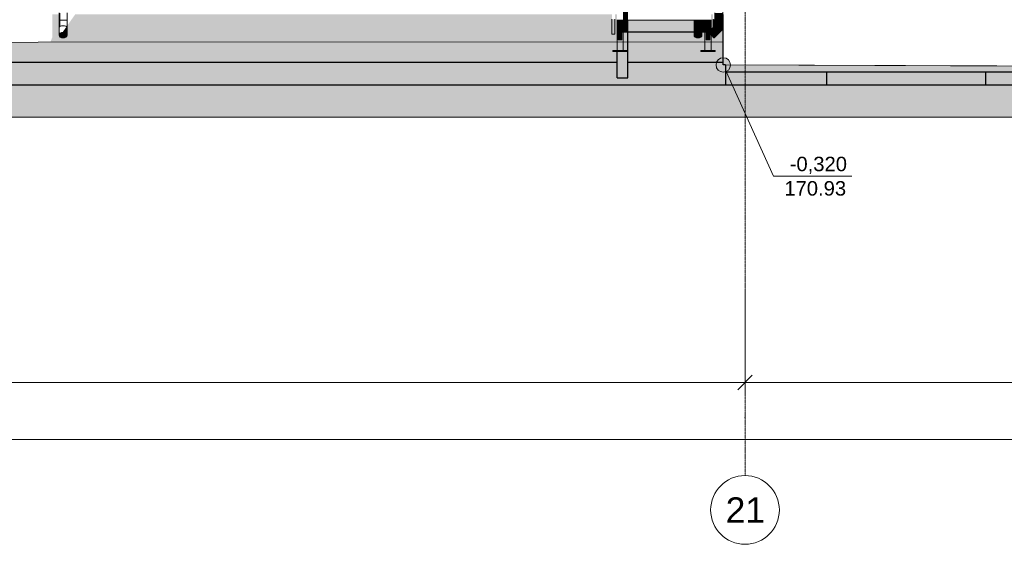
# Model space of a CAD drawing. Header units: millimetres. Extents: x -95523 to 190468, y -7401 to 17692.
# Tile 60 of 139: x 5723 to 19338, y -6950 to 306. Entities that reach past the tile are written whole.
import ezdxf

# ---------------------------------------------------------------- set-up
doc = ezdxf.new("R2010")
doc.units = ezdxf.units.MM
doc.header["$MEASUREMENT"] = 0
doc.set_wipeout_variables(frame=1)
doc.linetypes.add('Wipeout_Contour', pattern=[1000, 0, -1000])
doc.linetypes.add('Штрих-Штриховая', pattern=[10.936111, 5.291667, -2.116667, 1.411111, -2.116667])
for name, color, linetype, lineweight in [('Р_Фасад в осях 1-24_2_1 Молдинги_Ном._пера__1', 7, 'Continuous', 15), ('Р_Фасад в осях 1-24_2_1_ Лестницы металл_Ном._пера__1', 7, 'Continuous', 15), ('Р_Фасад в осях 1-24_2_1_ Лестницы металл_Ном._пера__2', 8, 'Continuous', 15), ('Р_Фасад в осях 1-24_2_1_ОСИ ФАСАДА_Ном._пера__1', 7, 'Continuous', 15), ('Р_Фасад в осях 1-24_2_1_ОСИ ФАСАДА_Ном._пера__2', 8, 'Continuous', 15), ('Р_Фасад в осях 1-24_2_1_Цоколь_Ном._пера__2', 8, 'Continuous', 15), ('Р_Фасад в осях 1-24_2_1_Цоколь_Ном._пера__21', 7, 'Continuous', 30), ('Р_Фасад в осях 1-24_2_2D - Общий_Ном._пера__2', 8, 'Continuous', 15), ('Р_Фасад в осях 1-24_2_2D - Общий_Ном._пера__74', 255, 'Continuous', 0), ('Р_Фасад в осях 1-24_2_Конструктив - Колонны_Ном._пера__2', 8, 'Continuous', 15), ('Р_Фасад в осях 1-24_2_Конструктив - Колонны_Ном._пера__21', 7, 'Continuous', 30), ('Р_Фасад в осях 1-24_2_Конструктив - Стены Несущие_Ном._пера__2', 8, 'Continuous', 15), ('Р_Фасад в осях 1-24_2_Конструктив - Стены Несущие_Ном._пера__21', 7, 'Continuous', 30), ('Р_Фасад в осях 1-24_2_Новый_1 ВОДОСТОК_Ном._пера__141', 7, 'Continuous', 20), ('Р_Фасад в осях 1-24_2_Новый_1 ВОДОСТОК_Ном._пера__2', 8, 'Continuous', 15), ('Р_Фасад в осях 1-24_2_Новый_1_ Лестницы металл_Ном._пера__1', 7, 'Continuous', 15), ('Р_Фасад в осях 1-24_2_Новый_1_ Лестницы металл_Ном._пера__2', 8, 'Continuous', 15), ('Р_Фасад в осях 1-24_2_Размер - Общий_Ном._пера__1', 7, 'Continuous', 15), ('Р_Фасад в осях 1-24_2_Размер - Отметка Уровня_Ном._пера__1', 7, 'Continuous', 15)]:
    doc.layers.add(name, color=color, linetype=linetype, lineweight=lineweight)
doc.layers.add('Р_Фасад в осях 1-24_2_Размер - Отметка Уровня', color=7, linetype='Continuous')
doc.styles.add('СГЕНЕРИР_СТИЛЬ_1', font='arial.ttf')

msp = doc.modelspace()

# ---------------------------------------------------------------- hatches: boundary and pattern name
at = {"layer": 'Р_Фасад в осях 1-24_2_1_ Лестницы металл_Ном._пера__2', "linetype": 'Continuous', "lineweight": 0, "true_color": 0x3f3f3f}
for points in [[(13982.8, 301.4), (15282.8, 301.4), (15282.8, 306.4), (13982.8, 306.4)], [(14000.3, 301.4), (13982.8, 301.4), (13982.8, 139.7), (14067.8, 139.7), (14067.8, 301.4), (14050.3, 301.4), (14050.3, 193.4), (14000.3, 193.4)], [(14050.3, 193.4), (14050.3, 301.4), (14000.3, 301.4), (14000.3, 193.4)], [(15197.8, 301.4), (15197.8, 139.7), (15254.7, 139.7), (15282.8, 167.9), (15282.8, 301.4), (15265.3, 301.4), (15265.3, 193.4), (15215.3, 193.4), (15215.3, 301.4)], [(15265.3, 193.4), (15265.3, 301.4), (15215.3, 301.4), (15215.3, 193.4)], [(13982.8, 134.7), (15249.7, 134.7), (15254.7, 139.7), (13982.8, 139.7)], [(14000.3, 134.7), (13982.8, 134.7), (13982.8, -121.9), (14067.8, -121.9), (14067.8, 134.7), (14050.3, 134.7), (14050.3, 26.7), (14000.3, 26.7)], [(14050.3, 26.7), (14050.3, 134.7), (14000.3, 134.7), (14000.3, 26.7)], [(15197.8, -121.9), (15282.8, -121.9), (15282.8, 97.1), (15265.3, 114.6), (15265.3, 26.7), (15215.3, 26.7), (15215.3, 134.7), (15197.8, 134.7)], [(15249.7, 134.7), (15215.3, 134.7), (15215.3, 26.7), (15265.3, 26.7), (15265.3, 114.6), (15258.8, 121.1), (15247.4, 132.5)], [(14125.3, -131.9), (14125.3, -121.9), (13925.3, -121.9), (13925.3, -131.9)], [(15340.3, -131.9), (15340.3, -121.9), (15140.3, -121.9), (15140.3, -131.9)]]:
    msp.add_hatch(color=250, dxfattribs=at).paths.add_polyline_path(points)
at = {"layer": 'Р_Фасад в осях 1-24_2_1_Цоколь_Ном._пера__2', "linetype": 'Continuous', "lineweight": 0, "true_color": 0x3f3f3f}
for points in [[(6102.6, -169.5), (6020.2, -286), (13982.8, -286), (13982.8, -131.9), (13925.3, -131.9), (13925.3, -121.9), (13982.8, -121.9), (13982.8, 380), (13953.5, 380), (13953.5, 356), (13953.5, 329.7), (13953.5, 312.4), (13953.5, 104.5), (13913.5, 104.5), (13913.5, 127.6), (13913.5, 356), (13913.5, 380), (6491.2, 380), (6377.4, 219.2), (6377.4, 93.6), (6373.2, 78.7), (6361.3, 66.1), (6343.5, 57.6), (6322.4, 54.7), (6301.4, 57.6), (6283.5, 66.1), (6271.6, 78.7), (6267.4, 93.6), (6267.4, 380), (6175.8, 380), (6175.8, 287.7), (6172.9, 275.2), (6172.9, 245.2), (6175.8, 236.8), (6175.8, 67), (6081.9, -159.9), (6081.2, -165.1), (6090.6, -168.6)], [(15047.8, 134.7), (14132.8, 134.7), (14132.8, -286), (15452, -286), (15452, 380), (15447.4, 380), (15447.4, 176.9), (15325.2, 54.7), (15282.8, 97.1), (15282.8, -121.9), (15340.3, -121.9), (15340.3, -131.9), (15140.3, -131.9), (15140.3, -121.9), (15197.8, -121.9), (15197.8, 134.7), (15157.8, 134.7), (15157.8, 93.6), (15153.6, 78.7), (15141.7, 66.1), (15123.9, 57.6), (15102.8, 54.7), (15081.8, 57.6), (15063.9, 66.1), (15052, 78.7), (15047.8, 93.6)], [(15047.8, 301.4), (14132.8, 301.4), (14132.8, 139.7), (15047.8, 139.7)], [(15157.8, 301.4), (15157.8, 139.7), (15197.8, 139.7), (15197.8, 301.4)], [(15282.8, 380), (15282.8, 167.9), (15312.1, 197.2), (15312.1, 312.4), (15312.1, 329.7), (15312.1, 356), (15312.1, 380)]]:
    msp.add_hatch(color=250, dxfattribs=at).paths.add_polyline_path(points)
at = {"layer": 'Р_Фасад в осях 1-24_2_2D - Общий_Ном._пера__2', "linetype": 'Continuous', "lineweight": 15}
h = msp.add_hatch(dxfattribs=at)
h.set_pattern_fill('ГРУНТ_02_0002', color=8, style=0, pattern_type=2)
h.set_pattern_definition([(45, (0, 0), (-275.7716, 275.7716), []), (45, (-91.9, 91.9), (-551.543, 551.543), []), (45, (-183.85, 183.85), (-551.543, 551.543), []), (135, (-275.77, 275.77), (91.92388, 91.92388), [390, -390])])
h.paths.add_polyline_path([(-92197.2, -550), (-92197.2, -510), (-95523.4, -510), (-95523.4, -1042.9), (31270, -1042.9), (31270, 0), (28064.8, 0), (28064.8, -365.9), (15451.8, -320), (15451.8, 0), (-22437.2, -20.3), (-22437.2, -80), (-41667.2, -60), (-44177.8, -80), (-79586.1, -130), (-79586.1, -380)])
at = {"layer": 'Р_Фасад в осях 1-24_2_Конструктив - Колонны_Ном._пера__2', "linetype": 'Continuous', "lineweight": 0, "true_color": 0x3f3f3f}
for points in [[(14132.8, 468.1), (14067.8, 468.1), (14067.8, 306.4), (14132.8, 306.4)], [(14132.8, 301.4), (14067.8, 301.4), (14067.8, 139.7), (14132.8, 139.7)], [(13982.8, -498.7), (14132.8, -498.7), (14132.8, 134.7), (14067.8, 134.7), (14067.8, -121.9), (14125.3, -121.9), (14125.3, -131.9), (13982.8, -131.9)]]:
    msp.add_hatch(color=250, dxfattribs=at).paths.add_polyline_path(points)
at = {"layer": 'Р_Фасад в осях 1-24_2_Конструктив - Стены Несущие_Ном._пера__2', "linetype": 'Continuous', "lineweight": 0, "true_color": 0x3f3f3f}
for points in [[(13982.8, -286), (-8977.2, -286), (-8977.2, -328.5), (5990.2, -328.5), (5798.2, -600), (15482.8, -600), (15482.8, -419.7), (15482, -320), (15452, -320), (15452, -286), (14132.8, -286), (14132.8, -498.7), (13982.8, -498.7)], [(16882.8, -419.7), (15482.8, -419.7), (15482.8, -462.1), (16882.8, -462.1)], [(16882.8, -419.7), (16882.8, -600), (19082.8, -600), (19082.8, -419.7)], [(19082.8, -419.7), (19082.8, -462.1), (22174.9, -462.1), (22204.9, -419.7)]]:
    msp.add_hatch(color=250, dxfattribs=at).paths.add_polyline_path(points)
at = {"layer": 'Р_Фасад в осях 1-24_2_Новый_1 ВОДОСТОК_Ном._пера__2', "linetype": 'Continuous', "lineweight": 0, "true_color": 0x3f3f3f}
for points in [[(15443.2, 6399.6), (15443.2, 4429.6), (15447.3, 4429.6), (15447.3, 4399.6), (15443.2, 4399.6), (15443.2, 2429.6), (15447.3, 2429.6), (15447.3, 2399.6), (15443.2, 2399.6), (15443.2, 429.6), (15447.3, 429.6), (15447.3, 399.6), (15443.2, 399.6), (15443.2, 299.6), (15447.4, 299.6), (15447.4, 10015.2), (15443.2, 10015.2), (15443.2, 8429.6), (15447.3, 8429.6), (15447.3, 8399.6), (15443.2, 8399.6), (15443.2, 6429.6), (15447.3, 6429.6), (15447.3, 6399.6)], [(6267.4, 399.6), (6267.4, 299.6), (6271.6, 299.6), (6271.6, 399.6)], [(6267.4, 299.6), (6267.4, 199.6), (6271.6, 208.4), (6271.6, 299.6)], [(6271.6, 399.6), (6271.6, 299.6), (6283.5, 299.6), (6283.5, 399.6)], [(6271.6, 299.6), (6271.6, 208.4), (6283.5, 215.7), (6283.5, 299.6)], [(15047.8, 301.4), (15047.8, 299.6), (15052, 299.6), (15052, 301.4)], [(15047.8, 299.6), (15047.8, 199.6), (15052, 208.4), (15052, 299.6)], [(15052, 299.6), (15063.9, 299.6), (15063.9, 301.4), (15052, 301.4)], [(15052, 299.6), (15052, 208.4), (15063.9, 215.7), (15063.9, 299.6)], [(15063.9, 299.6), (15081.8, 299.6), (15081.8, 301.4), (15063.9, 301.4)], [(15063.9, 299.6), (15063.9, 215.7), (15081.8, 220.7), (15081.8, 299.6)], [(15102.8, 301.4), (15081.8, 301.4), (15081.8, 299.6), (15102.8, 299.6)], [(15081.8, 299.6), (15081.8, 220.7), (15102.8, 222.4), (15102.8, 299.6)], [(15123.9, 301.4), (15102.8, 301.4), (15102.8, 299.6), (15123.9, 299.6)], [(15102.8, 299.6), (15102.8, 222.4), (15123.9, 220.7), (15123.9, 299.6)], [(15141.7, 301.4), (15123.9, 301.4), (15123.9, 299.6), (15141.7, 299.6)], [(15123.9, 299.6), (15123.9, 220.7), (15141.7, 215.7), (15141.7, 299.6)], [(15141.7, 299.6), (15153.6, 299.6), (15153.6, 301.4), (15141.7, 301.4)], [(15141.7, 299.6), (15141.7, 215.7), (15153.6, 208.4), (15153.6, 299.6)], [(15153.6, 301.4), (15153.6, 299.6), (15157.8, 299.6), (15157.8, 301.4)], [(15153.6, 299.6), (15153.6, 208.4), (15157.8, 199.6), (15157.8, 299.6)], [(15337.4, 299.6), (15341.6, 299.6), (15341.6, 399.6), (15337.4, 399.6)], [(15337.4, 299.6), (15337.4, 222.4), (15341.6, 220.7), (15341.6, 299.6)], [(15341.6, 399.6), (15341.6, 299.6), (15353.5, 299.6), (15353.5, 399.6)], [(15341.6, 299.6), (15341.6, 220.7), (15353.5, 215.7), (15353.5, 299.6)], [(15353.5, 399.6), (15353.5, 299.6), (15371.3, 299.6), (15371.3, 399.6)], [(15353.5, 299.6), (15353.5, 215.7), (15371.3, 208.4), (15371.3, 299.6)], [(15371.3, 399.6), (15371.3, 299.6), (15392.4, 299.6), (15392.4, 399.6)], [(15371.3, 299.6), (15371.3, 208.4), (15392.4, 199.6), (15392.4, 299.6)], [(15413.4, 399.6), (15392.4, 399.6), (15392.4, 299.6), (15413.4, 299.6)], [(15392.4, 299.6), (15392.4, 199.6), (15413.4, 190.9), (15413.4, 299.6)], [(15413.4, 399.6), (15413.4, 299.6), (15431.3, 299.6), (15431.3, 399.6)], [(15413.4, 299.6), (15413.4, 190.9), (15431.3, 183.5), (15431.3, 299.6)], [(15443.2, 399.6), (15431.3, 399.6), (15431.3, 299.6), (15443.2, 299.6)], [(15431.3, 299.6), (15431.3, 183.5), (15443.2, 178.6), (15443.2, 299.6)], [(15443.2, 299.6), (15443.2, 178.6), (15447.4, 176.9), (15447.4, 299.6)], [(6267.4, 93.6), (6271.6, 108.5), (6271.6, 208.4), (6267.4, 199.6)], [(6271.6, 202.4), (6283.5, 215.7), (6271.6, 208.4)], [(6315.4, 131.5), (6322.4, 132.5), (6322.4, 141.4)], [(6322.4, 132.5), (6343.5, 129.5), (6343.5, 171.1), (6322.4, 141.4)], [(6343.5, 129.5), (6361.3, 121.1), (6361.3, 196.4), (6343.5, 171.1)], [(6361.3, 121.1), (6373.2, 108.5), (6373.2, 208.4), (6370.8, 209.8), (6361.3, 196.4)], [(6373.2, 213.2), (6370.8, 209.8), (6373.2, 208.4)], [(6373.2, 213.2), (6373.2, 208.4), (6377.4, 199.6), (6377.4, 219.2)], [(6373.2, 108.5), (6377.4, 93.6), (6377.4, 199.6), (6373.2, 208.4)], [(15047.8, 139.7), (15052, 139.7), (15052, 208.4), (15047.8, 199.6)], [(15052, 208.4), (15052, 139.7), (15063.9, 139.7), (15063.9, 215.7)], [(15063.9, 139.7), (15081.8, 139.7), (15081.8, 220.7), (15063.9, 215.7)], [(15081.8, 220.7), (15081.8, 139.7), (15102.8, 139.7), (15102.8, 222.4)], [(15102.8, 222.4), (15102.8, 139.7), (15123.9, 139.7), (15123.9, 220.7)], [(15123.9, 139.7), (15141.7, 139.7), (15141.7, 215.7), (15123.9, 220.7)], [(15141.7, 139.7), (15153.6, 139.7), (15153.6, 208.4), (15141.7, 215.7)], [(15153.6, 208.4), (15153.6, 139.7), (15157.8, 139.7), (15157.8, 199.6)], [(15337.4, 222.4), (15247.4, 132.5), (15250.4, 129.5), (15341.6, 220.7)], [(15250.4, 129.5), (15258.8, 121.1), (15353.5, 215.7), (15341.6, 220.7)], [(15353.5, 215.7), (15258.8, 121.1), (15271.4, 108.5), (15371.3, 208.4)], [(15271.4, 108.5), (15286.3, 93.6), (15392.4, 199.6), (15371.3, 208.4)], [(15286.3, 93.6), (15301.2, 78.7), (15413.4, 190.9), (15392.4, 199.6)], [(15413.4, 190.9), (15301.2, 78.7), (15313.8, 66.1), (15431.3, 183.5)], [(15313.8, 66.1), (15322.2, 57.6), (15443.2, 178.6), (15431.3, 183.5)], [(15322.2, 57.6), (15325.2, 54.7), (15447.4, 176.9), (15443.2, 178.6)], [(6267.4, 93.6), (6271.6, 78.7), (6271.6, 108.5)], [(6271.6, 108.5), (6271.6, 78.7), (6283.5, 66.1), (6283.5, 121.1)], [(6283.5, 121.1), (6283.5, 66.1), (6301.4, 57.6), (6301.4, 129.5)], [(6301.4, 129.5), (6301.4, 57.6), (6322.4, 54.7), (6322.4, 132.5)], [(6322.4, 132.5), (6322.4, 54.7), (6343.5, 57.6), (6343.5, 129.5)], [(6343.5, 129.5), (6343.5, 57.6), (6361.3, 66.1), (6361.3, 121.1)], [(6373.2, 108.5), (6361.3, 121.1), (6361.3, 66.1), (6373.2, 78.7)], [(6377.4, 93.6), (6373.2, 108.5), (6373.2, 78.7)], [(15047.8, 93.6), (15052, 108.5), (15052, 134.7), (15047.8, 134.7)], [(15047.8, 93.6), (15052, 78.7), (15052, 108.5)], [(15052, 134.7), (15052, 108.5), (15063.9, 121.1), (15063.9, 134.7)], [(15052, 108.5), (15052, 78.7), (15063.9, 66.1), (15063.9, 121.1)], [(15063.9, 134.7), (15063.9, 121.1), (15081.8, 129.5), (15081.8, 134.7)], [(15063.9, 121.1), (15063.9, 66.1), (15081.8, 57.6), (15081.8, 129.5)], [(15081.8, 134.7), (15081.8, 129.5), (15102.8, 132.5), (15102.8, 134.7)], [(15102.8, 132.5), (15081.8, 129.5), (15081.8, 57.6), (15102.8, 54.7)], [(15102.8, 132.5), (15123.9, 129.5), (15123.9, 134.7), (15102.8, 134.7)], [(15123.9, 129.5), (15102.8, 132.5), (15102.8, 54.7), (15123.9, 57.6)], [(15123.9, 134.7), (15123.9, 129.5), (15141.7, 121.1), (15141.7, 134.7)], [(15123.9, 129.5), (15123.9, 57.6), (15141.7, 66.1), (15141.7, 121.1)], [(15141.7, 134.7), (15141.7, 121.1), (15153.6, 108.5), (15153.6, 134.7)], [(15141.7, 121.1), (15141.7, 66.1), (15153.6, 78.7), (15153.6, 108.5)], [(15153.6, 134.7), (15153.6, 108.5), (15157.8, 93.6), (15157.8, 134.7)], [(15157.8, 93.6), (15153.6, 108.5), (15153.6, 78.7)]]:
    msp.add_hatch(color=250, dxfattribs=at).paths.add_polyline_path(points)
at = {"layer": 'Р_Фасад в осях 1-24_2_Новый_1_ Лестницы металл_Ном._пера__2', "linetype": 'Continuous', "lineweight": 0, "true_color": 0x3f3f3f}
for points in [[(13913.5, 312.4), (13913.5, 333), (13913.5, 104.5), (13953.5, 104.5), (13953.5, 312.4)], [(15312.1, 197.2), (15337.4, 222.4), (15337.4, 312.4), (15312.1, 312.4)]]:
    msp.add_hatch(color=250, dxfattribs=at).paths.add_polyline_path(points)
at = {"layer": 'Р_Фасад в осях 1-24_2_Размер - Отметка Уровня', "linetype": 'Continuous', "lineweight": 0, "true_color": 0x000000}
msp.add_hatch(color=18, dxfattribs=at).paths.add_polyline_path([(15351.8, -320), (15359.4, -358.3), (15381.1, -390.7), (15413.5, -412.4), (15451.8, -420), (15490.1, -412.4), (15522.5, -390.7), (15544.2, -358.3), (15551.8, -320), (15544.2, -281.7), (15522.5, -249.3), (15490.1, -227.6), (15451.8, -220), (15413.5, -227.6), (15381.1, -249.3), (15359.4, -281.7)])

# ---------------------------------------------------------------- linework, layer by layer
at = {"layer": 'Р_Фасад в осях 1-24_2_1 Молдинги_Ном._пера__1', "color": 7, "linetype": 'Continuous', "lineweight": 15}
for p in [(15451.8, 0), (28034.8, -365.8)]:
    msp.add_line(p, (15451.8, -320), dxfattribs=at)
at = {"layer": 'Р_Фасад в осях 1-24_2_1_ Лестницы металл_Ном._пера__1', "color": 7, "linetype": 'Continuous', "lineweight": 15}
for p, q in [((13982.8, 301.4), (13982.8, 306.4)), ((13982.8, 139.7), (13982.8, 301.4)), ((15282.8, 301.4), (13982.8, 301.4)), ((14000.3, 193.4), (14000.3, 301.4)), ((14050.3, 193.4), (14050.3, 301.4)), ((14067.8, 139.7), (14067.8, 301.4)), ((15197.8, 139.7), (15197.8, 301.4)), ((15215.3, 193.4), (15215.3, 301.4)), ((15265.3, 193.4), (15265.3, 301.4)), ((15282.8, 301.4), (15282.8, 306.4)), ((15282.8, 167.9), (15282.8, 301.4)), ((15254.7, 139.7), (13982.8, 139.7)), ((13982.8, 134.7), (13982.8, 139.7)), ((14000.3, 193.4), (14050.3, 193.4)), ((15215.3, 193.4), (15265.3, 193.4)), ((13982.8, -121.9), (13982.8, 134.7)), ((15249.7, 134.7), (13982.8, 134.7)), ((14000.3, 26.7), (14000.3, 134.7)), ((14000.3, 26.7), (14050.3, 26.7)), ((14050.3, 26.7), (14050.3, 134.7)), ((14067.8, -121.9), (14067.8, 134.7)), ((15197.8, -121.9), (15197.8, 134.7)), ((15215.3, 26.7), (15215.3, 134.7)), ((15215.3, 26.7), (15265.3, 26.7)), ((15265.3, 26.7), (15265.3, 114.6)), ((15282.8, -121.9), (15282.8, 97.1)), ((13925.3, -131.9), (13925.3, -121.9)), ((13925.3, -121.9), (13982.8, -121.9)), ((14125.3, -131.9), (13925.3, -131.9)), ((14067.8, -121.9), (13982.8, -121.9)), ((14067.8, -121.9), (14125.3, -121.9)), ((14125.3, -121.9), (14125.3, -131.9)), ((15140.3, -131.9), (15140.3, -121.9)), ((15140.3, -121.9), (15197.8, -121.9)), ((15340.3, -131.9), (15140.3, -131.9)), ((15282.8, -121.9), (15197.8, -121.9)), ((15282.8, -121.9), (15340.3, -121.9)), ((15340.3, -121.9), (15340.3, -131.9))]:
    msp.add_line(p, q, dxfattribs=at)
at = {"layer": 'Р_Фасад в осях 1-24_2_1_ОСИ ФАСАДА_Ном._пера__1', "color": 7, "linetype": 'Continuous', "lineweight": 15}
msp.add_circle((15752.8, -6475), 475, dxfattribs=at)
at = {"layer": 'Р_Фасад в осях 1-24_2_1_ОСИ ФАСАДА_Ном._пера__2', "color": 8, "linetype": 'Штрих-Штриховая', "lineweight": 15}
for p, q in [((15752.8, 13460), (15752.8, -5200)), ((15752.8, -5200), (15752.8, -6000))]:
    msp.add_line(p, q, dxfattribs=at)
msp.add_point((15752.8, -5200), dxfattribs=at)
msp.add_point((15752.8, -5200), dxfattribs=at)
at = {"layer": 'Р_Фасад в осях 1-24_2_1_Цоколь_Ном._пера__21', "color": 7, "linetype": 'Continuous', "lineweight": 30}
for p, q in [((15452, -320), (15452, 380)), ((13982.8, -286), (-15142, -286)), ((15452, -286), (14132.8, -286)), ((15482, -320), (15452, -320)), ((15482, -320), (15482, -419.7)), ((22204.9, -419.7), (15482, -419.7))]:
    msp.add_line(p, q, dxfattribs=at)
at = {"layer": 'Р_Фасад в осях 1-24_2_2D - Общий_Ном._пера__74', "color": 255, "linetype": 'Continuous', "lineweight": 0, "flags": 128}
msp.add_lwpolyline([(-92197.2, -550), (-79586.1, -380), (-79586.1, -130), (-44177.8, -80), (-41667.2, -60), (-22437.2, -80), (-22437.2, -20.3), (15451.8, 0), (15451.8, -320), (28064.8, -365.9), (28064.8, 0), (31270, 0), (31270, -1042.9), (-95523.4, -1042.9), (-95523.4, -510), (-92197.2, -510)], close=True, dxfattribs=at)
at = {"layer": 'Р_Фасад в осях 1-24_2_Конструктив - Колонны_Ном._пера__21', "color": 7, "linetype": 'Continuous', "lineweight": 30}
for p, q in [((14132.8, 139.7), (14132.8, 301.4)), ((14132.8, -498.7), (14132.8, 134.7)), ((13982.8, -498.7), (13982.8, -131.9)), ((13982.8, -498.7), (14132.8, -498.7))]:
    msp.add_line(p, q, dxfattribs=at)
at = {"layer": 'Р_Фасад в осях 1-24_2_Конструктив - Стены Несущие_Ном._пера__21', "color": 7, "linetype": 'Continuous', "lineweight": 30}
for p, q in [((15482.8, -419.7), (15482.8, -600)), ((16882.8, -600), (16882.8, -419.7)), ((19082.8, -600), (19082.8, -419.7)), ((15482.8, -600), (-8977.2, -600)), ((16882.8, -600), (15482.8, -600)), ((19082.8, -600), (16882.8, -600)), ((28022.8, -600), (19082.8, -600))]:
    msp.add_line(p, q, dxfattribs=at)
at = {"layer": 'Р_Фасад в осях 1-24_2_Новый_1 ВОДОСТОК_Ном._пера__141', "color": 7, "linetype": 'Continuous', "lineweight": 20}
for p, q in [((15447.4, 10015.2), (15447.4, 299.6)), ((6267.4, 399.6), (6267.4, 299.6)), ((6267.4, 299.6), (6271.6, 299.6)), ((6267.4, 299.6), (6267.4, 199.6)), ((6271.6, 299.6), (6283.5, 299.6)), ((6283.5, 299.6), (6301.4, 299.6)), ((6301.4, 299.6), (6322.4, 299.6)), ((6322.4, 299.6), (6343.5, 299.6)), ((6343.5, 299.6), (6361.3, 299.6)), ((6361.3, 299.6), (6373.2, 299.6)), ((6373.2, 299.6), (6377.4, 299.6)), ((6377.4, 399.6), (6377.4, 299.6)), ((6377.4, 299.6), (6377.4, 199.6)), ((15047.8, 301.4), (15047.8, 299.6)), ((15047.8, 299.6), (15052, 299.6)), ((15047.8, 299.6), (15047.8, 199.6)), ((15052, 299.6), (15063.9, 299.6)), ((15063.9, 299.6), (15081.8, 299.6)), ((15081.8, 299.6), (15102.8, 299.6)), ((15102.8, 299.6), (15123.9, 299.6)), ((15123.9, 299.6), (15141.7, 299.6)), ((15141.7, 299.6), (15153.6, 299.6)), ((15153.6, 299.6), (15157.8, 299.6)), ((15157.8, 301.4), (15157.8, 299.6)), ((15157.8, 299.6), (15157.8, 199.6)), ((15337.4, 399.6), (15337.4, 299.6)), ((15337.4, 299.6), (15337.4, 222.4)), ((15337.4, 299.6), (15341.6, 299.6)), ((15341.6, 299.6), (15353.5, 299.6)), ((15353.5, 299.6), (15371.3, 299.6)), ((15371.3, 299.6), (15392.4, 299.6)), ((15392.4, 299.6), (15413.4, 299.6)), ((15413.4, 299.6), (15431.3, 299.6)), ((15431.3, 299.6), (15443.2, 299.6)), ((15443.2, 299.6), (15447.4, 299.6)), ((15447.4, 299.6), (15447.4, 176.9)), ((6267.4, 199.6), (6267.4, 93.6)), ((6271.6, 208.4), (6283.5, 215.7)), ((6283.5, 215.7), (6301.4, 220.7)), ((6301.4, 220.7), (6322.4, 222.4)), ((6322.4, 222.4), (6343.5, 220.7)), ((6343.5, 220.7), (6361.3, 215.7)), ((6361.3, 215.7), (6373.2, 208.4)), ((6377.4, 199.6), (6377.4, 93.6)), ((15047.8, 199.6), (15047.8, 139.7)), ((15052, 208.4), (15063.9, 215.7)), ((15063.9, 215.7), (15081.8, 220.7)), ((15081.8, 220.7), (15102.8, 222.4)), ((15102.8, 222.4), (15123.9, 220.7)), ((15123.9, 220.7), (15141.7, 215.7)), ((15141.7, 215.7), (15153.6, 208.4)), ((15157.8, 199.6), (15157.8, 139.7)), ((15337.4, 222.4), (15247.4, 132.5)), ((15447.4, 176.9), (15325.2, 54.7)), ((15337.4, 222.4), (15341.6, 220.7)), ((15341.6, 220.7), (15353.5, 215.7)), ((15353.5, 215.7), (15371.3, 208.4)), ((15413.4, 190.9), (15431.3, 183.5)), ((15431.3, 183.5), (15443.2, 178.6)), ((15443.2, 178.6), (15447.4, 176.9)), ((6267.4, 93.6), (6271.6, 108.5)), ((6271.6, 78.7), (6267.4, 93.6)), ((6271.6, 108.5), (6283.5, 121.1)), ((6283.5, 66.1), (6271.6, 78.7)), ((6283.5, 121.1), (6301.4, 129.5)), ((6301.4, 57.6), (6283.5, 66.1)), ((6301.4, 129.5), (6322.4, 132.5)), ((6322.4, 54.7), (6301.4, 57.6)), ((6322.4, 132.5), (6343.5, 129.5)), ((6343.5, 57.6), (6322.4, 54.7)), ((6343.5, 129.5), (6361.3, 121.1)), ((6361.3, 66.1), (6343.5, 57.6)), ((6361.3, 121.1), (6373.2, 108.5)), ((6373.2, 78.7), (6361.3, 66.1)), ((6373.2, 108.5), (6377.4, 93.6)), ((6377.4, 93.6), (6373.2, 78.7)), ((15047.8, 134.7), (15047.8, 93.6)), ((15047.8, 93.6), (15052, 108.5)), ((15052, 78.7), (15047.8, 93.6)), ((15052, 108.5), (15063.9, 121.1)), ((15063.9, 66.1), (15052, 78.7)), ((15063.9, 121.1), (15081.8, 129.5)), ((15081.8, 57.6), (15063.9, 66.1)), ((15081.8, 129.5), (15102.8, 132.5)), ((15102.8, 54.7), (15081.8, 57.6)), ((15102.8, 132.5), (15123.9, 129.5)), ((15123.9, 57.6), (15102.8, 54.7)), ((15123.9, 129.5), (15141.7, 121.1)), ((15141.7, 66.1), (15123.9, 57.6)), ((15141.7, 121.1), (15153.6, 108.5)), ((15153.6, 78.7), (15141.7, 66.1)), ((15153.6, 108.5), (15157.8, 93.6)), ((15157.8, 93.6), (15153.6, 78.7)), ((15157.8, 134.7), (15157.8, 93.6)), ((15247.4, 132.5), (15250.4, 129.5)), ((15250.4, 129.5), (15258.8, 121.1)), ((15258.8, 121.1), (15271.4, 108.5)), ((15271.4, 108.5), (15286.3, 93.6)), ((15286.3, 93.6), (15301.2, 78.7)), ((15301.2, 78.7), (15313.8, 66.1)), ((15313.8, 66.1), (15322.2, 57.6)), ((15322.2, 57.6), (15325.2, 54.7))]:
    msp.add_line(p, q, dxfattribs=at)
at = {"layer": 'Р_Фасад в осях 1-24_2_Новый_1_ Лестницы металл_Ном._пера__1', "color": 7, "linetype": 'Continuous', "lineweight": 15}
for p, q in [((13913.5, 104.5), (13913.5, 312.4)), ((13953.5, 104.5), (13953.5, 312.4)), ((15312.1, 197.2), (15312.1, 312.4)), ((13913.5, 104.5), (13913.5, 127.6)), ((13953.5, 104.5), (13913.5, 104.5))]:
    msp.add_line(p, q, dxfattribs=at)
at = {"layer": 'Р_Фасад в осях 1-24_2_Размер - Общий_Ном._пера__1', "color": 7, "linetype": 'Continuous', "lineweight": 15}
for p, q in [((15752.8, -4898.7), (15752.8, -3421.5)), ((15852.8, -4611.2), (15652.8, -4811.2)), ((-23067.2, -4711.2), (15752.8, -4711.2)), ((15752.8, -4711.2), (27752.8, -4711.2)), ((-91887.2, -5500), (27752.8, -5500))]:
    msp.add_line(p, q, dxfattribs=at)
at = {"layer": 'Р_Фасад в осях 1-24_2_Размер - Отметка Уровня_Ном._пера__1', "color": 7, "linetype": 'Continuous', "lineweight": 15}
msp.add_line((15493, -411.1), (16146, -1856.2), dxfattribs=at)
msp.add_circle((15451.8, -320), 100, dxfattribs=at)

# ---------------------------------------------------------------- texts
at = {"layer": 'Р_Фасад в осях 1-24_2_1_ОСИ ФАСАДА_Ном._пера__1', "color": 7, "linetype": 'Continuous', "lineweight": 15, "insert": (15485.9, -6300), "char_height": 350, "attachment_point": 1, "style": 'СГЕНЕРИР_СТИЛЬ_1'}
msp.add_mtext('\\A1;\\pt0;21', dxfattribs=at)
at = {"layer": 'Р_Фасад в осях 1-24_2_Размер - Отметка Уровня_Ном._пера__1', "color": 7, "linetype": 'Continuous', "lineweight": 15, "insert": (16296.4, -2129.2), "char_height": 200, "attachment_point": 7, "style": 'СГЕНЕРИР_СТИЛЬ_1'}
msp.add_mtext('\\A1;170.93', dxfattribs=at)

# ---------------------------------------------------------------- wipeouts: each hides what was drawn before it
at = {"color": 254, "linetype": 'Wipeout_Contour', "lineweight": 0, "ltscale": 67413.950177}
msp.add_wipeout([(16301.7, -1856.2), (17232, -1856.2), (17232, -1541.9), (16301.7, -1541.9)], dxfattribs=at).dxf.layer = 'Р_Фасад в осях 1-24_2_Размер - Отметка Уровня'

# ---------------------------------------------------------------- next in the draw order: linework, layer by layer
at = {"layer": 'Р_Фасад в осях 1-24_2_Размер - Отметка Уровня_Ном._пера__1', "color": 7, "linetype": 'Continuous', "lineweight": 15}
for p, q in [((16146, -1856.2), (16301.7, -1856.2)), ((16301.7, -1856.2), (17232, -1856.2))]:
    msp.add_line(p, q, dxfattribs=at)

# ---------------------------------------------------------------- next in the draw order: texts
at = {"layer": 'Р_Фасад в осях 1-24_2_Размер - Отметка Уровня_Ном._пера__1', "color": 7, "linetype": 'Continuous', "lineweight": 15, "insert": (16766.8, -1826.5), "char_height": 200, "attachment_point": 8, "style": 'СГЕНЕРИР_СТИЛЬ_1'}
msp.add_mtext('\\A1;-0,320', dxfattribs=at)

doc.saveas('drawing.dxf')
